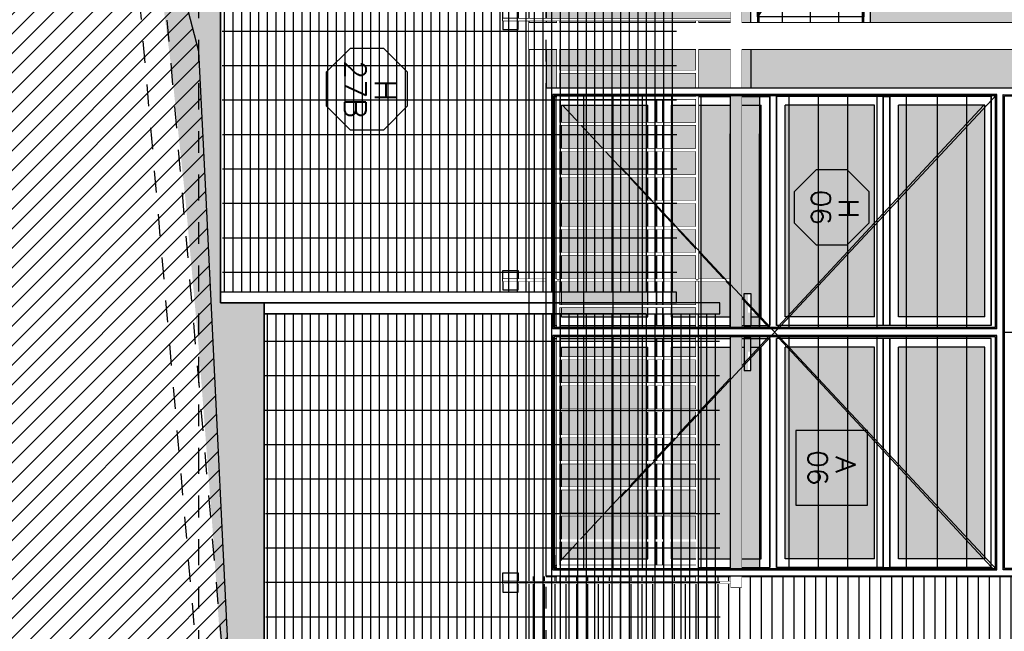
# Model space of a CAD drawing. Header units: millimetres. Extents: x 4617 to 4884, y 1258 to 1784.
# Tile 253 of 256: x 4716.81 to 4721.34, y 1747.19 to 1750. Entities that reach past the tile are written whole.
import ezdxf
from ezdxf.enums import TextEntityAlignment as Align

# ---------------------------------------------------------------- set-up
doc = ezdxf.new("R2010")
doc.units = ezdxf.units.MM
doc.header["$LTSCALE"] = 0.4
doc.set_wipeout_variables(frame=1)
for name, pattern in [('CAIF XREF PLANTAS 603$0$RAYITAS', [0.375, 0.25, -0.125]), ('DASHDOT', [1, 0.5, -0.25, 0, -0.25]), ('HIDDEN', [9.525, 6.35, -3.175]), ('RAYITAS', [0.375, 0.25, -0.125])]:
    doc.linetypes.add(name, pattern=pattern)
for name, color, linetype in [('00 AC - ABERTURAS ALUMINIO', 4, 'Continuous'), ('00 AC - ABERTURAS ALUMINIO - HATCH', 254, 'Continuous'), ('00 AC - ABERTURAS ALUMINIO - TIPO', 3, 'Continuous'), ('00 AC - HERRERÍA', 4, 'Continuous'), ('00 AC - SUELO', 1, 'Continuous'), ('00 AC - SUELO HATCH', 253, 'Continuous'), ('200', 6, 'Continuous'), ('A ALUMINIO', 4, 'Continuous'), ('A MURO', 1, 'Continuous'), ('A MURO VISTO', 2, 'Continuous'), ('A PAVIMENTO', 8, 'Continuous'), ('A PROYECCION', 8, 'Continuous'), ('A PROYECCION 2', 2, 'Continuous'), ('Hatch 354', 254, 'Continuous'), ('Hatch Ladrillo Visto', 32, 'Continuous'), ('TXT COTA', 3, 'Continuous'), ('TXT TERMINACIONES', 3, 'Continuous')]:
    doc.layers.add(name, color=color, linetype=linetype)
doc.styles.add('ROMANS', font='romans', dxfattribs={"height": 2})
doc.styles.get("Standard").update_dxf_attribs({"font": 'arial.ttf'})
pattern_1 = [(5e-14, (-0.049986, 1.05), (-2e-18, 0.0396875), []), (90, (-0.04999, 1.05), (-0.15875, 4e-18), [])]

# ---------------------------------------------------------------- blocks, each defined once
blk = doc.blocks.new('A$C66EE10BB')
at = {"layer": 'A ALUMINIO'}
for p, q in [((0, 0.55), (3.4, 0.55)), ((0, 0.55), (0, 0)), ((3.4, 0.55), (3.4, 0)), ((0.03, 0.03), (0.03, 0.52)), ((0.03, 0.52), (1.354, 0.52)), ((0.722, 0.03), (0.722, 0.52)), ((1.354, 0.52), (2.678, 0.52)), ((1.354, 0.52), (1.354, 0.03)), ((1.354, 0.52), (1.354, 0.03)), ((2.046, 0.03), (2.046, 0.52)), ((2.016, 0.49), (2.016, 0.06)), ((3.4, 0), (0, 0)), ((0.03, 0.03), (1.354, 0.03)), ((1.354, 0.03), (2.6775, 0.03))]:
    blk.add_line(p, q, dxfattribs=at)
for points in [[(2.678, 0.52), (3.37, 0.52), (3.37, 0.03), (2.678, 0.03)], [(0.06, 0.06), (0.692, 0.06), (0.692, 0.49), (0.06, 0.49)], [(1.384, 0.49), (2.016, 0.49), (2.016, 0.06), (1.384, 0.06)], [(2.708, 0.49), (3.34, 0.49), (3.34, 0.06), (2.708, 0.06)]]:
    blk.add_lwpolyline(points, close=True, dxfattribs=at)
for points in [[(0.722, 0.49), (1.354, 0.49)], [(2.046, 0.49), (2.678, 0.49)], [(1.354, 0.06), (0.722, 0.06)], [(2.678, 0.06), (2.046, 0.06)]]:
    blk.add_lwpolyline(points, dxfattribs=at)
at = {"layer": 'A PROYECCION'}
for p, q in [((0.722, 0.49), (1.354, 0.06)), ((0.722, 0.06), (1.354, 0.49)), ((1.384, 0.49), (2.016, 0.06)), ((1.384, 0.06), (2.016, 0.49)), ((2.046, 0.49), (2.678, 0.06)), ((2.046, 0.06), (2.678, 0.49)), ((2.708, 0.06), (3.34, 0.49)), ((2.708, 0.49), (3.37, 0.03))]:
    blk.add_line(p, q, dxfattribs=at)
for points in [[(1.1597, 0.3281), (1.2128, 0.275), (0.96, 0.275), (1.2128, 0.275), (1.1597, 0.2219)], [(1.5783, 0.3281), (1.5252, 0.275), (1.778, 0.275), (1.5252, 0.275), (1.5783, 0.2219)], [(2.4837, 0.3281), (2.5368, 0.275), (2.284, 0.275), (2.5368, 0.275), (2.4837, 0.2219)], [(2.9023, 0.3281), (2.8492, 0.275), (3.102, 0.275), (2.8492, 0.275), (2.9023, 0.2219)]]:
    blk.add_lwpolyline(points, dxfattribs=at)
at = {"layer": 'TXT TERMINACIONES', "color": 252, "insert": (0.0976, 0.1855), "char_height": 0.067839, "attachment_point": 1}
blk.add_mtext('{\\Fromans|c0;V.F.}', dxfattribs=at)
blk = doc.blocks.new('*U575')
at = {"color": 0, "linetype": 'ByBlock', "ltscale": 0.1}
blk.add_lwpolyline([(0, 0.3439), (0.1194, 0.3439), (0.2883, 0.175), (0.2883, -0.0638), (0.1194, -0.2326), (0, -0.2326), (-0.1194, -0.2326), (-0.2883, -0.0638), (-0.2883, 0.175), (-0.1194, 0.3439)], close=True, dxfattribs=at)
at = {"color": 0, "style": 'ROMANS', "width": 1.1}
blk.add_text('H', height=0.15, dxfattribs=at).set_placement((-0.088, 0.112))
at = {"color": 0, "linetype": 'ByBlock', "style": 'ROMANS', "width": 1.05}
blk.add_attdef('NRO', text='', height=0.15, dxfattribs=at).set_placement((0, -0.0271), align=Align.MIDDLE)
blk = doc.blocks.new('*U468')
at = {"color": 0, "linetype": 'ByBlock'}
blk.add_lwpolyline([(-0.2868, -0.195), (0.2868, -0.195), (0.2868, 0.3538), (-0.2868, 0.3538)], close=True, dxfattribs=at)
at = {"color": 0, "linetype": 'ByBlock', "style": 'ROMANS', "width": 1.1}
blk.add_text('A', height=0.15, dxfattribs=at).set_placement((-0.088, 0.112))
at = {"color": 0, "linetype": 'ByBlock', "style": 'ROMANS', "width": 1.05}
blk.add_attdef('NRO', text='', height=0.15, dxfattribs=at).set_placement((0, -0.0271), align=Align.MIDDLE)
blk = doc.blocks.new('parante vertical')
at = {"color": 6}
blk.add_lwpolyline([(-1.07, -0.005), (-0.02, -0.005), (-0.02, 0.005), (-1.07, 0.005)], close=True, dxfattribs=at)
at = {"color": 252}
for points in [[(-0.02, 0.005), (-0.02, 0.045), (-0.09, 0.045), (-0.09, 0.005)], [(-0.02, -0.005), (-0.02, -0.045), (-0.09, -0.045), (-0.09, -0.005)]]:
    blk.add_lwpolyline(points, close=True, dxfattribs=at)
at = {"color": 6}
blk.add_wipeout([(-1.07, -0.005), (-0.02, -0.005), (-0.02, 0.005), (-1.07, 0.005)], dxfattribs=at)
blk = doc.blocks.new('A$C1DC561F4')
at = {"layer": 'A PROYECCION'}
for points in [[(4.4542, 9.6059), (4.4542, 8.9759), (4.4422, 8.9759), (4.4422, 9.6059)], [(4.5742, 9.6059), (4.5742, 8.9759), (4.5622, 8.9759), (4.5622, 9.6059)], [(4.6942, 9.6059), (4.6942, 8.9759), (4.6822, 8.9759), (4.6822, 9.6059)], [(4.8142, 9.6059), (4.8142, 8.9759), (4.8022, 8.9759), (4.8022, 9.6059)], [(4.9342, 9.6059), (4.9342, 8.9759), (4.9222, 8.9759), (4.9222, 9.6059)], [(5.0542, 9.6059), (5.0542, 8.9759), (5.0422, 8.9759), (5.0422, 9.6059)], [(5.1742, 9.6059), (5.1742, 8.9759), (5.1622, 8.9759), (5.1622, 9.6059)], [(5.2942, 9.6059), (5.2942, 8.9759), (5.2822, 8.9759), (5.2822, 9.6059)], [(5.4142, 9.6059), (5.4142, 8.9759), (5.4022, 8.9759), (5.4022, 9.6059)], [(5.6542, 9.6059), (5.6542, 8.9759), (5.6422, 8.9759), (5.6422, 9.6059)], [(5.7742, 9.6059), (5.7742, 8.9759), (5.7622, 8.9759), (5.7622, 9.6059)], [(5.8942, 9.6059), (5.8942, 8.9759), (5.8822, 8.9759), (5.8822, 9.6059)], [(6.0142, 9.6059), (6.0142, 8.9759), (6.0022, 8.9759), (6.0022, 9.6059)], [(6.1342, 9.6059), (6.1342, 8.9759), (6.1222, 8.9759), (6.1222, 9.6059)], [(6.2542, 9.6059), (6.2542, 8.9759), (6.2422, 8.9759), (6.2422, 9.6059)], [(6.3742, 9.6059), (6.3742, 8.9759), (6.3622, 8.9759), (6.3622, 9.6059)], [(6.4942, 9.6059), (6.4942, 8.9759), (6.4822, 8.9759), (6.4822, 9.6059)], [(6.6142, 9.6059), (6.6142, 8.9759), (6.6022, 8.9759), (6.6022, 9.6059)]]:
    blk.add_lwpolyline(points, close=True, dxfattribs=at)
at = {"xscale": -1, "rotation": 90}
for p in [(4.3282, 8.6959), (5.5282, 8.6959), (6.9213, 8.6959)]:
    blk.add_blockref('parante vertical', p, dxfattribs=at)
at = {"color": 2}
for points in [[(6.7232, 9.6159), (6.7232, 9.6059), (5.5332, 9.6059), (5.5332, 9.6159)], [(6.9163, 8.9759), (6.9163, 8.9659), (5.5332, 8.9659), (5.5332, 8.9759)]]:
    blk.add_lwpolyline(points, close=True, dxfattribs=at)
at = {"layer": 'A PROYECCION'}
blk.add_lwpolyline([(6.8542, 9.6059), (6.8542, 8.9759), (6.8422, 8.9759), (6.8422, 9.6059)], close=True, dxfattribs=at)
at = {"color": 2}
blk.add_wipeout([(6.9163, 9.6159), (6.9163, 9.6059), (5.5332, 9.6059), (5.5332, 9.6159)], dxfattribs=at)
blk.add_lwpolyline([(5.5232, 9.6159), (5.5232, 9.6059), (4.3332, 9.6059), (4.3332, 9.6159)], close=True, dxfattribs=at)
for points in [[(5.6542, 9.6059), (5.6542, 8.9759), (5.6422, 8.9759), (5.6422, 9.6059)], [(5.7742, 9.6059), (5.7742, 8.9759), (5.7622, 8.9759), (5.7622, 9.6059)], [(5.8942, 9.6059), (5.8942, 8.9759), (5.8822, 8.9759), (5.8822, 9.6059)], [(6.0142, 9.6059), (6.0142, 8.9759), (6.0022, 8.9759), (6.0022, 9.6059)], [(6.1342, 9.6059), (6.1342, 8.9759), (6.1222, 8.9759), (6.1222, 9.6059)], [(6.2542, 9.6059), (6.2542, 8.9759), (6.2422, 8.9759), (6.2422, 9.6059)], [(6.3742, 9.6059), (6.3742, 8.9759), (6.3622, 8.9759), (6.3622, 9.6059)], [(6.4942, 9.6059), (6.4942, 8.9759), (6.4822, 8.9759), (6.4822, 9.6059)], [(6.6142, 9.6059), (6.6142, 8.9759), (6.6022, 8.9759), (6.6022, 9.6059)]]:
    blk.add_wipeout(points).dxf.layer = 'A PROYECCION'
for points in [[(5.5232, 9.6159), (5.5232, 9.6059), (4.3332, 9.6059), (4.3332, 9.6159)], [(6.9163, 8.9759), (6.9163, 8.9659), (5.5332, 8.9659), (5.5332, 8.9759)]]:
    blk.add_wipeout(points, dxfattribs=at)
blk.add_lwpolyline([(5.5232, 8.9759), (5.5232, 8.9659), (4.3332, 8.9659), (4.3332, 8.9759)], close=True, dxfattribs=at)
for points in [[(4.4542, 9.6059), (4.4542, 8.9759), (4.4422, 8.9759), (4.4422, 9.6059)], [(4.5742, 9.6059), (4.5742, 8.9759), (4.5622, 8.9759), (4.5622, 9.6059)], [(4.6942, 9.6059), (4.6942, 8.9759), (4.6822, 8.9759), (4.6822, 9.6059)], [(4.8142, 9.6059), (4.8142, 8.9759), (4.8022, 8.9759), (4.8022, 9.6059)], [(4.9342, 9.6059), (4.9342, 8.9759), (4.9222, 8.9759), (4.9222, 9.6059)], [(5.0542, 9.6059), (5.0542, 8.9759), (5.0422, 8.9759), (5.0422, 9.6059)], [(5.1742, 9.6059), (5.1742, 8.9759), (5.1622, 8.9759), (5.1622, 9.6059)], [(5.2942, 9.6059), (5.2942, 8.9759), (5.2822, 8.9759), (5.2822, 9.6059)], [(5.4142, 9.6059), (5.4142, 8.9759), (5.4022, 8.9759), (5.4022, 9.6059)]]:
    blk.add_wipeout(points).dxf.layer = 'A PROYECCION'
blk.add_wipeout([(5.5232, 8.9759), (5.5232, 8.9659), (4.3332, 8.9659), (4.3332, 8.9759)], dxfattribs=at)
blk.add_lwpolyline([(1.268, 9.8159), (-1.415, 8.1143), (-1.3879, 8.0717), (1.2835, 9.7659), (6.9434, 9.7659), (6.9434, 9.8159), (1.268, 9.8159)], close=True, dxfattribs=at)
blk.add_wipeout([(1.268, 9.8159), (-1.555, 8.0255), (-1.5279, 7.9829), (1.2835, 9.7659), (6.9434, 9.7659), (6.9434, 9.8159)], dxfattribs=at)
for points in [[(6.7342, 9.6059), (6.7342, 8.9759), (6.7222, 8.9759), (6.7222, 9.6059)], [(6.8542, 9.6059), (6.8542, 8.9759), (6.8422, 8.9759), (6.8422, 9.6059)]]:
    blk.add_wipeout(points).dxf.layer = 'A PROYECCION'
blk = doc.blocks.new('*U578')
at = {"color": 220}
blk.add_wipeout([(0.0363, 0.0363), (2.2137, 0.0363), (2.25, 0), (0, 0)], dxfattribs=at)
blk.add_wipeout([(2.25, 0), (2.25, 2.5651), (2.2137, 2.5316), (2.2133, 0.0363)], dxfattribs=at)
blk.add_wipeout([(2.25, 2.5651), (0, 2.7451), (0.0363, 2.7056), (2.2137, 2.5316)], dxfattribs=at)
blk.add_wipeout([(0, 2.7451), (0, 0), (0.0367, 0.0363), (0.0363, 2.7056)], dxfattribs=at)
at = {"layer": 'A PROYECCION 2', "color": 6}
for p, q in [((0.7091, 2.6519), (0.0363, 2.6519)), ((2.2137, 2.5168), (0.0363, 2.5168)), ((2.2137, 2.3816), (0.0363, 2.3816)), ((2.2137, 2.2465), (0.0363, 2.2465))]:
    blk.add_line(p, q, dxfattribs=at)
at = {"color": 220}
blk.add_wipeout([(0.0363, 2.1113), (2.2137, 2.1113), (2.2136, 2.069), (0.0367, 2.0687)], dxfattribs=at)
at = {"layer": 'A MURO VISTO', "color": 6}
blk.add_line((1.125, 2.1113), (1.125, 2.6187), dxfattribs=at)
for points in [[(0.03, 2.105), (2.22, 2.105), (2.2137, 2.5379), (0.03, 2.7126)], [(0.0363, 2.1113), (2.2137, 2.1113), (2.2137, 2.5316), (0.0363, 2.7058)]]:
    blk.add_lwpolyline(points, close=True, dxfattribs=at)
at = {"color": 220}
blk.add_wipeout([(1.1463, 2.0687), (1.1463, 0.0363), (1.1037, 0.0363), (1.1034, 2.0689)], dxfattribs=at)
at = {"layer": 'A MURO'}
h = blk.add_hatch(color=253, dxfattribs=at)
h.dxf.hatch_style = 1
h.paths.add_polyline_path([(0.8115, 0.9287), (0.8598, 0.9287), (0.8598, 0.9637), (0.8386, 0.9637), (0.8552, 0.9824), (0.0363, 0.9824), (0.0363, 0.8473), (0.7484, 0.8473)])
h.paths.add_polyline_path([(1.0418, 0.9824), (0.8552, 0.9824), (0.8386, 0.9637), (1.0348, 0.9637), (1.0348, 0.9287), (0.8115, 0.9287), (0.7484, 0.8473), (1.0418, 0.8473)])
h.paths.add_polyline_path([(1.3005, 0.9851), (1.1685, 0.8473)])
h.paths.add_polyline_path([(1.3005, 0.9851), (1.1685, 0.8473)], flags=17)
h.paths.add_polyline_path([(1.1037, 0.9824), (1.0348, 0.9824), (1.0348, 0.8473), (1.1037, 0.8473)])
h.paths.add_polyline_path([(1.0348, 0.9824), (1.0418, 0.9824), (1.0418, 0.8473), (1.0348, 0.8473)], flags=16)
h = blk.add_hatch(color=253, dxfattribs=at)
h.dxf.hatch_style = 1
h.paths.add_polyline_path([(1.4385, 0.9287), (1.3902, 0.9287), (1.3902, 0.9637), (1.4114, 0.9637), (1.3948, 0.9824), (2.2137, 0.9824), (2.2137, 0.8473), (1.5016, 0.8473)])
h.paths.add_polyline_path([(1.2082, 0.9824), (1.3948, 0.9824), (1.4114, 0.9637), (1.2152, 0.9637), (1.2152, 0.9287), (1.4385, 0.9287), (1.5016, 0.8473), (1.2082, 0.8473)])
h.paths.add_polyline_path([(0.9495, 0.9851), (1.0815, 0.8473)])
h.paths.add_polyline_path([(0.9495, 0.9851), (1.0815, 0.8473)], flags=17)
h.paths.add_polyline_path([(1.1463, 0.9824), (1.2152, 0.9824), (1.2152, 0.8473), (1.1463, 0.8473)])
h.paths.add_polyline_path([(1.2152, 0.9824), (1.2082, 0.9824), (1.2082, 0.8473), (1.2152, 0.8473)], flags=16)
at = {"layer": 'A MURO VISTO', "color": 6}
for p, q in [((1.1037, 2.0687), (1.1037, 0.0363)), ((1.11, 2.075), (1.11, 0.03)), ((1.14, 2.075), (1.14, 0.03)), ((1.1463, 2.0687), (1.1463, 0.0363))]:
    blk.add_line(p, q, dxfattribs=at)
blk.add_lwpolyline([(2.25, 0), (2.25, 2.5651), (0, 2.7451), (0, 0)], close=True, dxfattribs=at)
for points in [[(1.11, 0.03), (0.03, 0.03), (0.03, 2.075), (1.11, 2.075)], [(1.1037, 0.0363), (0.0363, 0.0363), (0.0363, 2.0687), (1.1037, 2.0687)], [(1.14, 2.075), (2.22, 2.075), (2.22, 0.03), (1.14, 0.03)], [(1.1463, 2.0687), (2.2137, 2.0687), (2.2137, 0.0363), (1.1463, 0.0363)]]:
    blk.add_lwpolyline(points, dxfattribs=at)
at = {"layer": 'A PROYECCION', "linetype": 'HIDDEN'}
for p, q in [((0.03, 2.075), (2.22, 0.03)), ((2.22, 2.075), (0.03, 0.03))]:
    blk.add_line(p, q, dxfattribs=at)
at = {"layer": 'A PROYECCION 2', "color": 6}
for p, q in [((1.1037, 1.9355), (0.0363, 1.9355)), ((2.2137, 1.9355), (1.1463, 1.9355)), ((1.1037, 1.8004), (0.0363, 1.8004)), ((2.2137, 1.8004), (1.1463, 1.8004)), ((1.1037, 1.6582), (0.0363, 1.6582)), ((2.2137, 1.6582), (1.1463, 1.6582)), ((1.1037, 1.5231), (0.0363, 1.5231)), ((2.2137, 1.5231), (1.1463, 1.5231)), ((1.1037, 1.3879), (0.0363, 1.3879)), ((2.2137, 1.3879), (1.1463, 1.3879)), ((1.1037, 1.2527), (0.0363, 1.2527)), ((2.2137, 1.2527), (1.1463, 1.2527)), ((1.1037, 1.1176), (0.0363, 1.1176)), ((2.2137, 1.1176), (1.1463, 1.1176)), ((1.1037, 0.9824), (0.0363, 0.9824)), ((2.2137, 0.9824), (1.1463, 0.9824)), ((2.0388, 0.9824), (1.1463, 0.9824)), ((1.1463, 0.9824), (2.0388, 0.9824)), ((1.1037, 0.8473), (0.0363, 0.8473)), ((2.2137, 0.8473), (1.1463, 0.8473)), ((2.0388, 0.8473), (1.1463, 0.8473)), ((1.1463, 0.8473), (2.0389, 0.8473)), ((1.1037, 0.7121), (0.0363, 0.7121)), ((2.2137, 0.7121), (1.1463, 0.7121)), ((1.1037, 0.5769), (0.0363, 0.5769)), ((2.2137, 0.5769), (1.1463, 0.5769)), ((1.1037, 0.4418), (0.0363, 0.4418)), ((2.2137, 0.4418), (1.1463, 0.4418)), ((1.1037, 0.3066), (0.0363, 0.3066)), ((2.2137, 0.3066), (1.1463, 0.3066)), ((1.1037, 0.1715), (0.0363, 0.1715)), ((2.2137, 0.1715), (1.1463, 0.1715))]:
    blk.add_line(p, q, dxfattribs=at)
blk = doc.blocks.new('REJA COCINA')
at = {"layer": 'A MURO VISTO', "color": 6}
for p, q in [((16.2965, 80.7233), (16.2965, 80.2459)), ((16.9885, 80.7233), (16.9885, 80.2459)), ((17.6805, 80.7233), (17.6805, 80.2459)), ((18.3675, 80.7233), (18.3675, 80.2459)), ((19.1132, 80.6141), (15.6408, 80.6141)), ((19.1132, 80.4846), (15.6408, 80.4846)), ((19.1132, 80.355), (15.6408, 80.355))]:
    blk.add_line(p, q, dxfattribs=at)
for points in [[(19.1195, 80.7296), (15.6345, 80.7296), (15.6345, 80.2396), (19.1195, 80.2396)], [(19.1132, 80.7233), (15.6408, 80.7233), (15.6408, 80.2459), (19.1132, 80.2459)]]:
    blk.add_lwpolyline(points, close=True, dxfattribs=at)
blk = doc.blocks.new('reja perimetral bajada')
at = {"layer": '00 AC - HERRERÍA'}
h = blk.add_hatch(dxfattribs=at)
h.set_pattern_fill('GRATE', color=253, scale=0.05, angle=90, double=1)
h.set_pattern_definition(pattern_1)
h.paths.add_polyline_path([(17.0746, 1.1593), (14.7746, 1.1547), (14.7746, 3.2477), (17.0746, 3.2523)])
h = blk.add_hatch(dxfattribs=at)
h.set_pattern_fill('GRATE', color=253, scale=0.05, angle=90, double=1)
h.set_pattern_definition(pattern_1)
h.paths.add_polyline_path([(14.6746, 0.9593), (12.3746, 0.9547), (12.3746, 3.0477), (14.6746, 3.0523)])
at = {"layer": '00 AC - ABERTURAS ALUMINIO - HATCH'}
for points in [[(14.7247, 1.15), (14.7747, 1.15), (14.7747, 3.25), (14.7247, 3.25)], [(14.6747, 0.95), (14.7247, 0.95), (14.7247, 3.05), (14.6747, 3.05)]]:
    blk.add_lwpolyline(points, close=True, dxfattribs=at)
blk.add_lwpolyline([(33.9246, 2.45), (31.5246, 2.45), (31.5246, 2.25), (26.7246, 2.25), (26.7246, 1.95), (24.3246, 1.95), (24.3246, 1.75), (21.9246, 1.75), (21.9246, 1.45), (17.1246, 1.45), (17.1246, 1.15), (14.7246, 1.15), (14.7246, 0.95), (12.3246, 0.95), (12.3246, 0.8), (7.5246, 0.8), (7.5246, 0.6), (5.1246, 0.6), (5.1246, 0.3), (2.7246, 0.3), (2.7246, 0), (-0.05, 0)], dxfattribs=at)
at = {"layer": '00 AC - HERRERÍA', "color": 253}
for p, q in [((14.7246, 2.9093), (14.7246, 1.15)), ((14.7746, 2.9093), (14.7746, 1.15)), ((14.6746, 2.7093), (14.6746, 0.95)), ((14.7246, 2.7093), (14.7246, 0.95))]:
    blk.add_line(p, q, dxfattribs=at)
at = {"layer": '00 AC - SUELO', "color": 251, "linetype": 'RAYITAS'}
blk.add_lwpolyline([(33.9646, 2.2296), (33.9646, 2.35), (21.3962, 1.27), (19.8962, 1.27), (7.5362, 0.19), (5.6561, 0.1601), (5.658, 0.04), (7.5414, 0.07), (19.9014, 1.15), (21.4013, 1.15)], close=True, dxfattribs=at)

msp = doc.modelspace()

# ---------------------------------------------------------------- hatches: boundary and pattern name
at = {"layer": '00 AC - ABERTURAS ALUMINIO - HATCH'}
h = msp.add_hatch(color=254, dxfattribs=at)
h.dxf.hatch_style = 1
h.paths.add_polyline_path([(4720.8554, 1748.6342), (4721.2529, 1748.6342), (4721.2529, 1749.6092), (4721.1371, 1749.6092), (4720.8554, 1749.1859)])
h.paths.add_polyline_path([(4721.2529, 1748.4942), (4720.8554, 1748.4942), (4720.8554, 1747.9425), (4721.2486, 1747.5192), (4721.2529, 1747.5192)])
h.paths.add_polyline_path([(4720.8554, 1747.9425), (4720.8554, 1747.5192), (4721.2486, 1747.5192)])
h.paths.add_polyline_path([(4720.3329, 1747.5192), (4720.7454, 1747.5192), (4720.7454, 1748.0609), (4720.3429, 1748.4942), (4720.3329, 1748.4942)])
h.paths.add_polyline_path([(4720.3429, 1748.4942), (4720.7454, 1748.0609), (4720.7454, 1748.4942)], flags=17)
h.paths.add_polyline_path([(4720.3429, 1748.6342), (4720.7454, 1748.6342), (4720.7454, 1749.0675)])
h.paths.add_polyline_path([(4720.3329, 1748.6342), (4720.3429, 1748.6342), (4720.7454, 1749.0675), (4720.7454, 1749.6092), (4720.3329, 1749.6092)])
h.paths.add_polyline_path([(4720.8554, 1749.1859), (4721.1371, 1749.6092), (4720.8554, 1749.6092)])
h.paths.add_polyline_path([(4720.2229, 1749.6092), (4719.8104, 1749.6092), (4719.8104, 1749.0675), (4720.1451, 1748.7072), (4720.1451, 1748.7412), (4720.1751, 1748.7412), (4720.1751, 1748.6749), (4720.2129, 1748.6342), (4720.2229, 1748.6342)])
h.paths.add_polyline_path([(4719.8104, 1749.0675), (4719.8104, 1748.6342), (4720.1451, 1748.6342), (4720.1451, 1748.7072)])
h.paths.add_polyline_path([(4720.1451, 1748.4212), (4720.1451, 1748.4942), (4719.8104, 1748.4942), (4719.8104, 1748.0609)])
h.paths.add_polyline_path([(4719.8104, 1748.0609), (4719.8104, 1747.5192), (4720.2229, 1747.5192), (4720.2229, 1748.4942), (4720.2129, 1748.4942), (4720.1751, 1748.4535), (4720.1751, 1748.3872), (4720.1451, 1748.3872), (4720.1451, 1748.4212)])
h.paths.add_polyline_path([(4720.1751, 1748.4942), (4720.1751, 1748.4535), (4720.2129, 1748.4942)])
h.paths.add_polyline_path([(4719.7004, 1748.4942), (4719.3029, 1748.4942), (4719.3029, 1747.5192), (4719.3072, 1747.5192), (4719.7004, 1747.9425)])
h.paths.add_polyline_path([(4719.7004, 1747.9425), (4719.3072, 1747.5192), (4719.7004, 1747.5192)])
h.paths.add_polyline_path([(4719.3029, 1748.6342), (4719.7004, 1748.6342), (4719.7004, 1749.1859), (4719.4187, 1749.6092), (4719.3029, 1749.6092)])
h.paths.add_polyline_path([(4719.7004, 1749.6092), (4719.4187, 1749.6092), (4719.7004, 1749.1859)])
at = {"layer": 'A MURO VISTO'}
h = msp.add_hatch(color=117, dxfattribs=at)
h.dxf.hatch_style = 1
h.paths.add_polyline_path([(4719.2329, 1753.6868), (4719.2329, 1749.9869), (4720.1754, 1749.9869), (4720.1754, 1753.3868), (4720.7254, 1753.3868), (4720.7254, 1749.9869), (4721.6755, 1749.9869), (4721.3909, 1753.5377), (4721.383, 1753.6368), (4721.383, 1753.6868)])
h = msp.add_hatch(color=117, dxfattribs=at)
h.dxf.hatch_style = 1
h.paths.add_polyline_path([(4721.6835, 1749.8869), (4720.7254, 1749.8869), (4720.7254, 1749.6892), (4721.6994, 1749.6892)])
h.paths.add_polyline_path([(4719.2329, 1749.8869), (4719.2329, 1749.6892), (4720.1754, 1749.6892), (4720.1754, 1749.8869)])
at = {"layer": 'Hatch 354'}
h = msp.add_hatch(color=256, dxfattribs=at)
h.dxf.hatch_style = 1
h.paths.add_polyline_path([(4720.7254, 1749.8869), (4720.1754, 1749.8869), (4720.1754, 1749.6892), (4720.7254, 1749.6892)])
at = {"layer": 'Hatch Ladrillo Visto'}
h = msp.add_hatch(dxfattribs=at)
h.set_pattern_fill('_USER', color=256, scale=0.05, pattern_type=0)
h.set_pattern_definition([(270, (9366.324144, 3507.4968), (0.05, -7e-17), [])])
edge = h.paths.add_edge_path(flags=16)
edge.add_arc((4720.3754, 1744.6369), 0.25, 0, 360)
edge = h.paths.add_edge_path(flags=16)
edge.add_arc((4719.9754, 1745.474), 0.45, 0, 360)
h.paths.add_polyline_path([(4719.1515, 1747.4384), (4719.1543, 1739.4584), (4722.5193, 1739.4584), (4722.5105, 1739.5684), (4721.8798, 1747.4384)])

# ---------------------------------------------------------------- linework, layer by layer
at = {"layer": '00 AC - ABERTURAS ALUMINIO', "color": 251}
for p, q in [((4721.3229, 1747.4392, 10), (4721.3229, 1749.6892, 10)), ((4719.2729, 1748.5942, 10), (4719.2729, 1749.6492, 10)), ((4719.2729, 1749.6492, 10), (4719.2729, 1748.5942, 10)), ((4719.2729, 1749.6492, 10), (4719.7404, 1749.6492, 10)), ((4719.2729, 1749.6492, 10), (4719.7404, 1749.6492, 10)), ((4719.7404, 1748.5942, 10), (4719.7404, 1749.6492, 10)), ((4719.7404, 1749.6492, 10), (4719.7404, 1748.5942, 10)), ((4719.7704, 1749.6492, 10), (4719.7404, 1749.6492, 10)), ((4719.7704, 1748.5942, 10), (4719.7704, 1749.6492, 10)), ((4719.7704, 1749.6492, 10), (4719.7704, 1748.5942, 10)), ((4719.7704, 1749.6492, 10), (4720.2629, 1749.6492, 10)), ((4719.7704, 1749.6492, 10), (4720.2629, 1749.6492, 10)), ((4720.2629, 1748.5942, 10), (4720.2629, 1749.6492, 10)), ((4720.2629, 1749.6492, 10), (4720.2629, 1748.5942, 10)), ((4720.2929, 1748.5942, 10), (4720.2929, 1749.6492, 10)), ((4720.2929, 1749.6492, 10), (4720.2929, 1748.5942, 10)), ((4720.7854, 1749.6492, 10), (4720.2929, 1749.6492, 10)), ((4720.7854, 1749.6492, 10), (4720.2929, 1749.6492, 10)), ((4720.7854, 1748.5942, 10), (4720.7854, 1749.6492, 10)), ((4720.7854, 1749.6492, 10), (4720.7854, 1748.5942, 10)), ((4720.7854, 1749.6492, 10), (4720.8154, 1749.6492, 10)), ((4720.8154, 1748.5942, 10), (4720.8154, 1749.6492, 10)), ((4720.8154, 1749.6492, 10), (4720.8154, 1748.5942, 10)), ((4721.2829, 1749.6492, 10), (4720.8154, 1749.6492, 10)), ((4721.2829, 1749.6492, 10), (4720.8154, 1749.6492, 10)), ((4721.2829, 1748.5942, 10), (4721.2829, 1749.6492, 10)), ((4721.2829, 1749.6492, 10), (4721.2829, 1748.5942, 10)), ((4719.3029, 1748.6342, 10), (4719.3029, 1749.6092, 10)), ((4719.3029, 1749.6092, 10), (4719.7004, 1749.6092, 10)), ((4719.7004, 1748.6342, 10), (4719.7004, 1749.6092, 10)), ((4719.8104, 1748.6342, 10), (4719.8104, 1749.6092, 10)), ((4719.8104, 1749.6092, 10), (4720.2229, 1749.6092, 10)), ((4720.2229, 1748.6342, 10), (4720.2229, 1749.6092, 10)), ((4720.3329, 1748.6342, 10), (4720.3329, 1749.6092, 10)), ((4720.7454, 1749.6092, 10), (4720.3329, 1749.6092, 10)), ((4720.7454, 1748.6342, 10), (4720.7454, 1749.6092, 10)), ((4720.8554, 1748.6342, 10), (4720.8554, 1749.6092, 10)), ((4721.2529, 1749.6092, 10), (4720.8554, 1749.6092, 10)), ((4721.2529, 1748.6342, 10), (4721.2529, 1749.6092, 10)), ((4719.3029, 1748.6342, 10), (4719.7004, 1748.6342, 10)), ((4719.8104, 1748.6342, 10), (4720.1451, 1748.6342, 10)), ((4720.1751, 1748.6342, 10), (4720.2229, 1748.6342, 10)), ((4720.7454, 1748.6342, 10), (4720.3329, 1748.6342, 10)), ((4721.2529, 1748.6342, 10), (4720.8554, 1748.6342, 10)), ((4719.2729, 1748.5942, 10), (4720.2629, 1748.5942, 10)), ((4719.7704, 1748.5942, 10), (4720.1451, 1748.5942, 10)), ((4720.1751, 1748.5942, 10), (4720.2629, 1748.5942, 10)), ((4721.2829, 1748.5942, 10), (4720.2929, 1748.5942, 10)), ((4720.7854, 1748.5942, 10), (4720.4107, 1748.5942, 10)), ((4719.2329, 1748.5642, 10), (4721.3229, 1748.5642, 10)), ((4721.3229, 1748.5642, 10), (4719.2329, 1748.5642, 10)), ((4719.2729, 1747.4792, 10), (4719.2729, 1748.5342, 10)), ((4719.2729, 1748.5342, 10), (4720.2629, 1748.5342, 10)), ((4719.3029, 1747.5192, 10), (4719.3029, 1748.4942, 10)), ((4719.3029, 1748.4942, 10), (4719.7004, 1748.4942, 10)), ((4719.7004, 1747.5192, 10), (4719.7004, 1748.4942, 10)), ((4719.7404, 1747.4792, 10), (4719.7404, 1748.5342, 10)), ((4719.7404, 1748.5342, 10), (4719.7404, 1747.4792, 10)), ((4719.7704, 1748.5342, 10), (4720.1451, 1748.5342, 10)), ((4719.7704, 1747.4792, 10), (4719.7704, 1748.5342, 10)), ((4719.7704, 1748.5342, 10), (4719.7704, 1747.4792, 10)), ((4719.8104, 1748.4942, 10), (4720.1451, 1748.4942, 10)), ((4719.8104, 1747.5192, 10), (4719.8104, 1748.4942, 10)), ((4720.1751, 1748.5342, 10), (4720.2629, 1748.5342, 10)), ((4720.1751, 1748.4942, 10), (4720.2229, 1748.4942, 10)), ((4720.2229, 1747.5192, 10), (4720.2229, 1748.4942, 10)), ((4720.2629, 1747.4792, 10), (4720.2629, 1748.5342, 10)), ((4720.2629, 1748.5342, 10), (4720.2629, 1747.4792, 10)), ((4720.2929, 1747.4792, 10), (4720.2929, 1748.5342, 10)), ((4721.2829, 1748.5342, 10), (4720.2929, 1748.5342, 10)), ((4720.2929, 1748.5342, 10), (4720.2929, 1747.4792, 10)), ((4720.7454, 1748.4942, 10), (4720.3329, 1748.4942, 10)), ((4720.3329, 1747.5192, 10), (4720.3329, 1748.4942, 10)), ((4720.7854, 1748.5342, 10), (4720.4107, 1748.5342, 10)), ((4720.7454, 1747.5192, 10), (4720.7454, 1748.4942, 10)), ((4720.7854, 1747.4792, 10), (4720.7854, 1748.5342, 10)), ((4720.7854, 1748.5342, 10), (4720.7854, 1747.4792, 10)), ((4720.8154, 1747.4792, 10), (4720.8154, 1748.5342, 10)), ((4720.8154, 1748.5342, 10), (4720.8154, 1747.4792, 10)), ((4721.2529, 1748.4942, 10), (4720.8554, 1748.4942, 10)), ((4720.8554, 1747.5192, 10), (4720.8554, 1748.4942, 10)), ((4721.2529, 1747.5192, 10), (4721.2529, 1748.4942, 10)), ((4721.2829, 1747.4792, 10), (4721.2829, 1748.5342, 10)), ((4719.2729, 1747.5357, 10), (4719.2729, 1747.4792, 10)), ((4719.3029, 1747.5192, 10), (4719.7004, 1747.5192, 10)), ((4719.8104, 1747.5192, 10), (4720.2229, 1747.5192, 10)), ((4720.7454, 1747.5192, 10), (4720.3329, 1747.5192, 10)), ((4721.2529, 1747.5192, 10), (4720.8554, 1747.5192, 10)), ((4719.2729, 1747.4792, 10), (4719.7404, 1747.4792, 10)), ((4719.2729, 1747.4792, 10), (4719.7404, 1747.4792, 10)), ((4719.7704, 1747.4792, 10), (4719.7404, 1747.4792, 10)), ((4719.7704, 1747.4792, 10), (4720.2629, 1747.4792, 10)), ((4719.7704, 1747.4792, 10), (4720.2629, 1747.4792, 10)), ((4720.7854, 1747.4792, 10), (4720.2929, 1747.4792, 10)), ((4720.7854, 1747.4792, 10), (4720.2929, 1747.4792, 10)), ((4720.7854, 1747.4792, 10), (4720.8154, 1747.4792, 10)), ((4721.2829, 1747.4792, 10), (4720.8154, 1747.4792, 10)), ((4721.2829, 1747.4792, 10), (4720.8154, 1747.4792, 10))]:
    msp.add_line(p, q, dxfattribs=at)
at = {"layer": '00 AC - ABERTURAS ALUMINIO', "color": 252}
for p, q in [((4720.2017, 1749.6492, 10), (4720.2629, 1749.6492, 10)), ((4720.2017, 1747.4792, 10), (4720.2629, 1747.4792, 10))]:
    msp.add_line(p, q, dxfattribs=at)
at = {"layer": '00 AC - ABERTURAS ALUMINIO', "color": 8}
for p, q in [((4721.2486, 1749.6092, 10), (4719.2329, 1747.4392, 10)), ((4721.3229, 1747.4392, 10), (4719.3072, 1749.6092, 10))]:
    msp.add_line(p, q, dxfattribs=at)
at = {"layer": '00 AC - ABERTURAS ALUMINIO', "color": 251}
msp.add_lwpolyline([(4719.2329, 1747.4392), (4719.2329, 1749.6892)], dxfattribs=at)
at = {"layer": '00 AC - ABERTURAS ALUMINIO', "color": 251, "elevation": 10}
for points in [[(4720.1451, 1748.7412), (4720.1751, 1748.7412), (4720.1751, 1748.5912), (4720.1451, 1748.5912)], [(4720.1451, 1748.3872), (4720.1751, 1748.3872), (4720.1751, 1748.5372), (4720.1451, 1748.5372)]]:
    msp.add_lwpolyline(points, close=True, dxfattribs=at)
at = {"layer": '00 AC - ABERTURAS ALUMINIO - HATCH'}
msp.add_lwpolyline([(4717.3462, 1751.0984), (4717.7329, 1751.0984), (4717.7329, 1748.6984), (4717.9329, 1748.6984), (4717.9329, 1746.2984), (4717.7851, 1746.2984)], dxfattribs=at)
at = {"layer": '00 AC - ABERTURAS ALUMINIO - HATCH', "color": 2}
msp.add_lwpolyline([(4722.0831, 1747.3923), (4721.8754, 1749.9885), (4719.1529, 1749.9885), (4719.1529, 1749.8685), (4721.7646, 1749.8685), (4721.9627, 1747.3923)], close=True, dxfattribs=at)
at = {"layer": 'A MURO VISTO', "ltscale": 0.001}
for p, q in [((4720.7254, 1753.3868), (4720.7254, 1749.9868)), ((4720.1754, 1749.9868), (4720.1754, 1752.8214)), ((4720.1754, 1749.8869), (4720.1754, 1749.6892))]:
    msp.add_line(p, q, dxfattribs=at)
at = {"layer": 'A MURO VISTO', "color": 1}
msp.add_line((4720.7254, 1749.9868), (4720.1754, 1749.9868), dxfattribs=at)
at = {"layer": 'A MURO VISTO'}
msp.add_lwpolyline([(4719.1529, 1752.8068), (4719.1529, 1729.4584)], dxfattribs=at)
at = {"layer": 'A MURO VISTO', "ltscale": 0.001}
for points in [[(4721.5645, 1749.9869), (4721.5645, 1749.9869), (4719.2329, 1749.9869)], [(4719.2329, 1749.8869), (4721.6835, 1749.8869)], [(4719.2329, 1747.4384), (4722.0798, 1747.4384)]]:
    msp.add_lwpolyline(points, dxfattribs=at)
at = {"layer": 'A PAVIMENTO'}
msp.add_lwpolyline([(4719.2329, 1753.6868), (4719.2329, 1747.4384)], dxfattribs=at)
at = {"layer": 'A PROYECCION', "color": 2, "linetype": 'CAIF XREF PLANTAS 603$0$RAYITAS'}
for p, q in [((4721.6755, 1749.9869), (4719.2329, 1749.9869)), ((4721.5725, 1749.8869), (4719.2329, 1749.8869))]:
    msp.add_line(p, q, dxfattribs=at)

# ---------------------------------------------------------------- block references
at = {"layer": '00 AC - ABERTURAS ALUMINIO - HATCH', "color": 251, "rotation": 269.9999999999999}
msp.add_blockref('REJA COCINA', (4639.9661, 1768.9912), dxfattribs=at)
at = {"layer": '00 AC - ABERTURAS ALUMINIO - TIPO'}
ref = msp.add_blockref('*U575', (4720.5142, 1749.1389), dxfattribs=dict(at, xscale=-0.6, yscale=0.6, zscale=0.6, rotation=269.999999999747))
ref.add_attrib('NRO', '06', dxfattribs={"layer": '0', "color": 0, "linetype": 'ByBlock', "height": 0.09, "rotation": 270, "style": 'ROMANS', "width": 1.05}).set_placement((4720.498, 1749.1389), align=Align.MIDDLE)
at = {"layer": '00 AC - ABERTURAS ALUMINIO - TIPO', "xscale": 0.6, "yscale": 0.6, "zscale": 0.6, "rotation": 269.9999999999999}
msp.add_blockref('*U468', (4720.4997, 1747.9385, 10), dxfattribs=at).add_auto_attribs({'NRO': '06'})
at = {"layer": 'TXT COTA', "rotation": 269.9999999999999}
msp.add_blockref('A$C66EE10BB', (4720.1754, 1753.3868), dxfattribs=at)

# ---------------------------------------------------------------- next in the draw order: block references
at = {"layer": '00 AC - ABERTURAS ALUMINIO - HATCH', "rotation": 269.9999999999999}
msp.add_blockref('A$C1DC561F4', (4710.3171, 1754.3318), dxfattribs=at)

# ---------------------------------------------------------------- next in the draw order: linework, layer by layer
at = {"layer": '00 AC - SUELO'}
msp.add_lwpolyline([(4717.7856, 1746.7271), (4717.74, 1747.6622), (4717.6998, 1748.4848), (4717.6657, 1749.1846), (4717.6329, 1749.857), (4717.5257, 1750.2723), (4717.4242, 1750.6655), (4717.3393, 1750.9944), (4717.2674, 1751.273), (4717.2048, 1751.5155), (4717.1329, 1751.7938), (4717.0779, 1751.9431), (4717.004, 1752.144), (4716.9293, 1752.3466), (4716.9293, 1752.3466), (4716.8829, 1752.4726), (4716.6329, 1753.1514), (4716.5755, 1753.9425), (4716.5472, 1754.3324), (4716.5137, 1754.793), (4716.4738, 1755.3425), (4716.4262, 1755.9991), (4716.3694, 1756.781), (4716.3022, 1757.7066)], dxfattribs=at)
at = {"layer": '200', "color": 2, "linetype": 'DASHDOT', "ltscale": 0.6}
msp.add_lwpolyline([(4717.6329, 1705.0704), (4717.6329, 1784.1164)], dxfattribs=at)

# ---------------------------------------------------------------- next in the draw order: block references
at = {"layer": '00 AC - ABERTURAS ALUMINIO - HATCH', "color": 1, "xscale": -1, "rotation": 269.9999999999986}
msp.add_blockref('*U578', (4719.2329, 1747.4391), dxfattribs=at)
at = {"layer": '00 AC - ABERTURAS ALUMINIO - TIPO', "extrusion": (0, 0, -1)}
ref = msp.add_blockref('*U575', (-4718.3709, 1749.6835), dxfattribs=dict(at, xscale=0.65, yscale=0.65, zscale=-0.65, rotation=90.00000000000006))
ref.add_attrib('NRO', '27B', dxfattribs={"layer": '0', "color": 0, "linetype": 'ByBlock', "ltscale": 0.5, "height": 0.0975, "rotation": 90, "style": 'ROMANS', "text_generation_flag": 6, "width": 1.05}).set_placement((4718.3533, 1749.6835), align=Align.MIDDLE)

# ---------------------------------------------------------------- next in the draw order: wipeouts: each hides what was drawn before it
at = {"color": 2}
msp.add_wipeout([(4721.9627, 1747.3923), (4722.0823, 1747.3923), (4721.8754, 1749.9885), (4719.1529, 1749.9885), (4719.1529, 1749.8685), (4721.7646, 1749.8685), (4721.7646, 1749.8685)], dxfattribs=at)

# ---------------------------------------------------------------- next in the draw order: hatches: boundary and pattern name
at = {"layer": '00 AC - ABERTURAS ALUMINIO - HATCH'}
h = msp.add_hatch(color=253, dxfattribs=at)
h.dxf.hatch_style = 1
h.paths.add_polyline_path([(4716.6345, 1758.751), (4716.6662, 1758.2984), (4717.0829, 1758.2984), (4717.0829, 1760.6984), (4716.7829, 1760.6984), (4716.7829, 1763.473), (4716.3405, 1763.473), (4716.3822, 1762.8225), (4716.4703, 1761.3833), (4716.5544, 1760.0064)])
h.paths.add_polyline_path([(4717.3829, 1755.8984), (4717.3829, 1758.2984), (4716.6662, 1758.2984), (4716.7108, 1757.6634), (4716.7836, 1756.7382), (4716.8535, 1755.9572), (4716.8596, 1755.8984)])
h.paths.add_polyline_path([(4717.3462, 1751.0984), (4717.5829, 1751.0984), (4717.5829, 1755.8984), (4717.3829, 1755.8984), (4717.3829, 1755.8984), (4716.8596, 1755.8984), (4716.921, 1755.302), (4716.9865, 1754.7544), (4717.0505, 1754.2961), (4717.1136, 1753.9087)])
h.paths.add_polyline_path([(4717.6329, 1748.4816), (4717.6955, 1747.66), (4717.7586, 1746.7258), (4717.7851, 1746.2984), (4717.9329, 1746.2984), (4717.9329, 1748.6984), (4717.7329, 1748.6984), (4717.7329, 1751.0984), (4717.5829, 1751.0984), (4717.5829, 1751.0984), (4717.3462, 1751.0984), (4717.3829, 1750.6548), (4717.4454, 1750.2516), (4717.5079, 1749.765), (4717.5704, 1749.1799)])
h.paths.add_polyline_path([(4718.0255, 1742.1733), (4718.0644, 1741.4984), (4718.2328, 1741.4984), (4718.2329, 1746.2984), (4717.7851, 1746.2984), (4717.8226, 1745.6944), (4717.8881, 1744.5815), (4717.9556, 1743.4026)])
h.paths.add_polyline_path([(4718.5329, 1739.0984), (4718.5329, 1741.4984), (4718.0644, 1741.4984), (4718.0983, 1740.9093), (4718.1746, 1739.626), (4718.2074, 1739.0984)])
h.paths.add_polyline_path([(4718.7329, 1736.6984), (4718.7329, 1739.0984), (4718.2074, 1739.0984), (4718.2548, 1738.337), (4718.34, 1737.0472), (4718.3647, 1736.6984)])
h.paths.add_polyline_path([(4718.6355, 1733.2031), (4718.7507, 1731.9399), (4718.7549, 1731.8984), (4719.0329, 1731.8984), (4719.0329, 1736.6984), (4718.3647, 1736.6984), (4718.4312, 1735.7597), (4718.5293, 1734.4773)])
edge = h.paths.add_edge_path()
edge.add_line((4719.1329, 1729.4584), (4719.1329, 1729.4984))
edge.add_line((4719.1329, 1729.4984), (4719.2329, 1729.4984))
edge.add_line((4719.2329, 1729.4984), (4719.2329, 1731.8984))
edge.add_line((4719.2329, 1731.8984), (4718.7549, 1731.8984))
edge.add_line((4719.1329, 1729.4584), (4719.0329, 1729.4584))
at = {"layer": '00 AC - SUELO HATCH'}
h = msp.add_hatch(dxfattribs=at)
h.set_pattern_fill('LINE', color=254, scale=0.02, angle=135, double=1)
h.set_pattern_definition([(45, (0, 11.9171), (-0.0449012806, 0.0449012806), [])])
edge = h.paths.add_edge_path()
edge.add_arc((4573.7542, 1721.1446), 145.3056, 0.477486, 1.603049)
edge.add_line((4719.0029, 1725.2095), (4718.8529, 1725.2095))
edge.add_line((4718.8529, 1725.2095), (4718.8529, 1725.7296))
edge.add_line((4718.8529, 1725.7296), (4719.0529, 1725.7296))
edge.add_line((4719.0529, 1725.7296), (4719.0529, 1726.4398))
edge.add_line((4719.0529, 1726.4398), (4718.8529, 1726.4398))
edge.add_line((4718.8529, 1726.4398), (4718.8529, 1726.5398))
edge.add_line((4718.8529, 1726.5398), (4719.0529, 1726.5399))
edge.add_line((4719.0529, 1726.5399), (4718.7729, 1726.8387))
edge.add_line((4718.7729, 1726.8387), (4718.4829, 1727.2857))
edge.add_line((4718.4829, 1727.2857), (4718.3329, 1727.2857))
edge.add_line((4718.3329, 1727.2857), (4718.3329, 1727.8857))
edge.add_line((4718.3329, 1727.8857), (4718.4829, 1727.8857))
edge.add_line((4718.4829, 1727.8857), (4718.7729, 1728.3387))
edge.add_line((4718.7729, 1728.3387), (4718.9298, 1728.7154))
edge.add_line((4718.9298, 1728.7154), (4718.8829, 1729.3481))
edge.add_line((4718.8829, 1729.3481), (4718.8755, 1729.4482))
edge.add_line((4718.8755, 1729.4482), (4718.7839, 1730.6838))
edge.add_line((4718.7839, 1730.6838), (4718.6912, 1731.9355))
edge.add_line((4718.6912, 1731.9355), (4718.5981, 1733.2004))
edge.add_line((4718.5981, 1733.2004), (4718.5055, 1734.4756))
edge.add_line((4718.5055, 1734.4756), (4718.4123, 1735.7583))
edge.add_line((4718.4123, 1735.7583), (4718.3188, 1737.0457))
edge.add_line((4718.3188, 1737.0457), (4718.2252, 1738.3348))
edge.add_line((4718.2252, 1738.3348), (4718.1329, 1739.6049))
edge.add_line((4718.1329, 1739.6049), (4718.0694, 1740.9079))
edge.add_line((4718.0694, 1740.9079), (4718.0077, 1742.1725))
edge.add_line((4718.0077, 1742.1725), (4717.9477, 1743.4022))
edge.add_line((4717.9477, 1743.4022), (4717.8881, 1744.5815))
edge.add_line((4717.8881, 1744.5815), (4717.8359, 1745.695))
edge.add_line((4717.8359, 1745.695), (4717.7856, 1746.7271))
edge.add_line((4717.7856, 1746.7271), (4717.74, 1747.6622))
edge.add_line((4717.74, 1747.6622), (4717.6998, 1748.4848))
edge.add_line((4717.6998, 1748.4848), (4717.6657, 1749.1846))
edge.add_line((4717.6657, 1749.1846), (4717.6329, 1749.857))
edge.add_line((4717.6329, 1749.857), (4717.5257, 1750.2723))
edge.add_line((4717.5257, 1750.2723), (4717.4242, 1750.6655))
edge.add_line((4717.4242, 1750.6655), (4717.3393, 1750.9944))
edge.add_line((4717.3393, 1750.9944), (4717.2674, 1751.273))
edge.add_line((4717.2674, 1751.273), (4717.2048, 1751.5155))
edge.add_line((4717.2048, 1751.5155), (4717.1329, 1751.7938))
edge.add_line((4717.1329, 1751.7938), (4717.0779, 1751.9431))
edge.add_line((4717.0779, 1751.9431), (4717.004, 1752.144))
edge.add_line((4717.004, 1752.144), (4716.9293, 1752.3466))
edge.add_line((4716.9293, 1752.3466), (4716.8829, 1752.4726))
edge.add_line((4716.8829, 1752.4726), (4716.6329, 1753.1514))
edge.add_line((4716.6329, 1753.1514), (4716.5755, 1753.9425))
edge.add_line((4716.5755, 1753.9425), (4716.5472, 1754.3324))
edge.add_line((4716.5472, 1754.3324), (4716.5137, 1754.793))
edge.add_line((4716.5137, 1754.793), (4716.4738, 1755.3425))
edge.add_line((4716.4738, 1755.3425), (4716.4262, 1755.9991))
edge.add_line((4716.4262, 1755.9991), (4716.3694, 1756.781))
edge.add_line((4716.3694, 1756.781), (4716.3022, 1757.7066))
edge.add_line((4716.3022, 1757.7066), (4716.2232, 1758.794))
edge.add_line((4716.2232, 1758.794), (4716.1329, 1760.0376))
edge.add_line((4716.1329, 1760.0376), (4716.0322, 1761.4243))
edge.add_line((4716.0322, 1761.4243), (4715.9278, 1762.8624))
edge.add_line((4715.9278, 1762.8624), (4715.8232, 1764.3038))
edge.add_line((4715.8232, 1764.3038), (4715.7225, 1765.6897))
edge.add_line((4715.7225, 1765.6897), (4715.6329, 1766.9238))
edge.add_line((4715.6329, 1766.9238), (4715.1329, 1767.7564))
edge.add_line((4715.1329, 1767.7564), (4714.6329, 1768.1185))
edge.add_line((4714.6329, 1768.1185), (4714.2385, 1768.8244))
edge.add_arc((4716.1137, 1769.4627), 1.9808, 155.3591, 198.7964, ccw=False)
edge.add_line((4714.3132, 1770.2885), (4714.6329, 1771.3699))
edge.add_line((4714.6329, 1771.3699), (4715.1329, 1771.9144))
edge.add_line((4715.1329, 1771.9144), (4715.6329, 1777.4922))
edge.add_line((4715.6329, 1777.4922), (4713.2061, 1777.4922))
edge.add_line((4713.2061, 1777.4922), (4713.2061, 1722.3555))
edge.add_line((4713.2061, 1722.3555), (4719.0547, 1722.3555))
edge = h.paths.add_edge_path()
edge.add_line((4735.1329, 1771.9141), (4735.6329, 1777.4919))
edge.add_line((4735.6329, 1777.4919), (4733.2061, 1777.4919))
edge.add_line((4733.2061, 1777.4919), (4733.2061, 1722.3552))
edge.add_line((4733.2061, 1722.3552), (4739.0547, 1722.3555))
edge.add_arc((4593.7542, 1721.1445), 145.3056, 0.477517, 1.603049)
edge.add_line((4739.0029, 1725.2094), (4738.8529, 1725.2094))
edge.add_line((4738.8529, 1725.2094), (4738.8529, 1725.7295))
edge.add_line((4738.8529, 1725.7295), (4739.0529, 1725.7295))
edge.add_line((4739.0529, 1725.7295), (4739.0529, 1726.4398))
edge.add_line((4739.0529, 1726.4398), (4738.8529, 1726.4398))
edge.add_line((4738.8529, 1726.4398), (4738.8529, 1726.5398))
edge.add_line((4738.8529, 1726.5398), (4739.0529, 1726.5398))
edge.add_line((4739.0529, 1726.5398), (4739.0529, 1726.6228))
edge.add_line((4739.0529, 1726.6228), (4738.7729, 1726.8387))
edge.add_line((4738.7729, 1726.8387), (4738.4829, 1727.2857))
edge.add_line((4738.4829, 1727.2857), (4738.3329, 1727.2857))
edge.add_line((4738.3329, 1727.2857), (4738.3329, 1727.8857))
edge.add_line((4738.3329, 1727.8857), (4738.4829, 1727.8857))
edge.add_line((4738.4829, 1727.8857), (4738.7729, 1728.3387))
edge.add_line((4738.7729, 1728.3387), (4739.0529, 1728.9911))
edge.add_line((4739.0529, 1728.9911), (4739.0529, 1729.4584))
edge.add_line((4739.0529, 1729.4584), (4738.7329, 1729.4584))
edge.add_line((4738.7329, 1729.4584), (4738.7329, 1729.6584))
edge.add_line((4738.7329, 1729.6584), (4738.9953, 1729.6584))
edge.add_line((4738.9953, 1729.6584), (4737.9329, 1742.0217))
edge.add_line((4737.9329, 1742.0217), (4737.9329, 1743.5216))
edge.add_line((4737.9329, 1743.5216), (4736.8529, 1755.8816))
edge.add_line((4736.8529, 1755.8816), (4736.823, 1757.765))
edge.add_line((4736.823, 1757.765), (4736.9317, 1757.7669))
edge.add_line((4736.9317, 1757.7669), (4736.8507, 1758.094))
edge.add_line((4736.8507, 1758.094), (4736.8098, 1758.2787))
edge.add_line((4736.8098, 1758.2787), (4736.7829, 1758.5776))
edge.add_line((4736.7829, 1758.5776), (4736.7079, 1763.3549))
edge.add_line((4736.7079, 1763.3549), (4736.6329, 1763.3549))
edge.add_line((4736.6329, 1763.3549), (4736.6329, 1763.473))
edge.add_line((4736.6329, 1763.473), (4736.5369, 1764.1394))
edge.add_line((4736.5369, 1764.1394), (4736.3348, 1764.8342))
edge.add_line((4736.3348, 1764.8342), (4735.9571, 1765.8373))
edge.add_line((4735.9571, 1765.8373), (4735.6329, 1766.5512))
edge.add_line((4735.6329, 1766.5512), (4735.1329, 1767.2043))
edge.add_line((4735.1329, 1767.2043), (4734.6329, 1768.0052))
edge.add_line((4734.6329, 1768.0052), (4734.2996, 1768.6668))
edge.add_arc((4736.1137, 1769.4624), 1.9808, 155.3591, 203.6807, ccw=False)
edge.add_line((4734.3132, 1770.2882), (4734.6329, 1771.3696))
edge.add_line((4734.6329, 1771.3696), (4735.1329, 1771.9141))

# ---------------------------------------------------------------- next in the draw order: linework, layer by layer
at = {"layer": '200', "color": 2, "linetype": 'DASHDOT', "ltscale": 0.6}
msp.add_lwpolyline([(4719.2329, 1705.0704), (4719.2329, 1784.1164)], dxfattribs=at)

# ---------------------------------------------------------------- next in the draw order: block references
at = {"layer": '00 AC - ABERTURAS ALUMINIO - HATCH', "rotation": 269.9999999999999}
msp.add_blockref('reja perimetral bajada', (4716.7829, 1763.423), dxfattribs=at)

doc.saveas('drawing.dxf')
